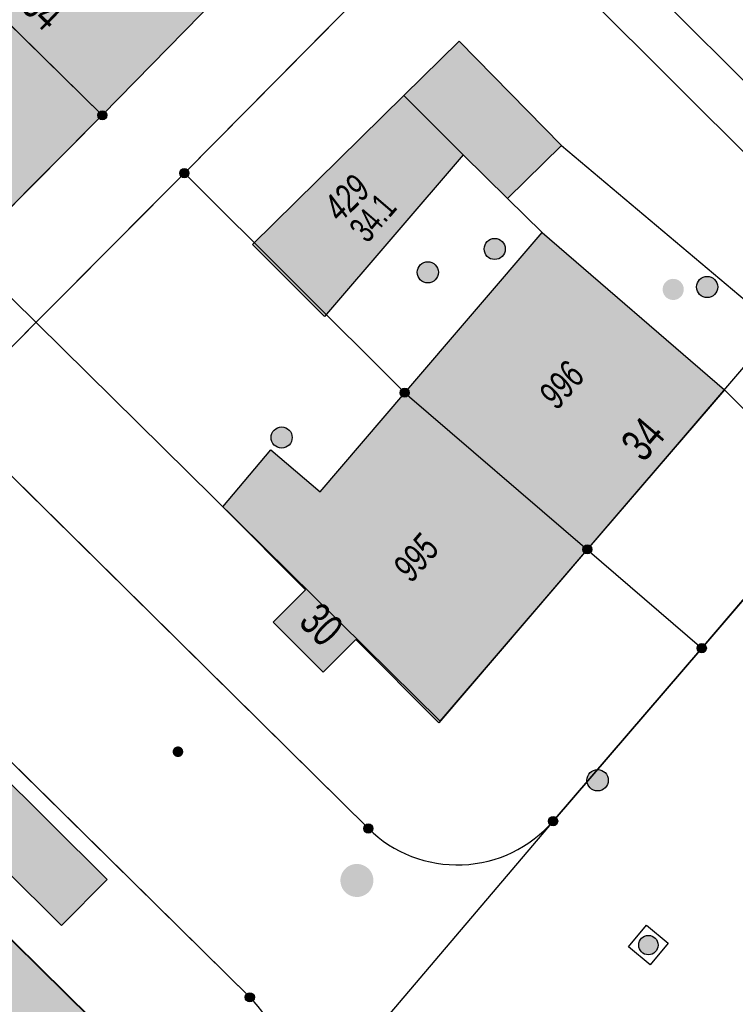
# Model space of a CAD drawing. Header units: metres. Extents: x 2695751 to 2696029, y 1260877 to 1261206.
# Tile 40 of 69: x 2695928 to 2695953, y 1260948 to 1260983. Entities that reach past the tile are written whole.
import ezdxf

# ---------------------------------------------------------------- set-up
doc = ezdxf.new("R2010")
doc.units = ezdxf.units.M
doc.linetypes.add('AUSGEZOGEN', pattern=[0])
for name, color, linetype in [('AV_Gebäudeflächen (BB)', 7, 'AUSGEZOGEN'), ('AV_Haus-Nr.', 7, 'AUSGEZOGEN'), ('AV_Linien (BB)', 7, 'AUSGEZOGEN'), ('AV_Linien (EO)', 7, 'AUSGEZOGEN'), ('AV_Versicherung-Nr.', 7, 'AUSGEZOGEN'), ('Liegenschaftsgrenzen', 7, 'AUSGEZOGEN'), ('PFAV', 255, 'AUSGEZOGEN'), ('PFAW', 255, 'AUSGEZOGEN'), ('PFWA', 255, 'AUSGEZOGEN'), ('RP_Abstandslinie', 7, 'AUSGEZOGEN')]:
    doc.layers.add(name, color=color, linetype=linetype)
doc.styles.add('ARIAL', font='arial.ttf')

msp = doc.modelspace()

# ---------------------------------------------------------------- hatches: boundary and pattern name
at = {"layer": 'AV_Gebäudeflächen (BB)', "true_color": 0xd2d2d2, "transparency": 33554687}
for points in [[(2695924.59, 1260985.88), (2695930.72, 1260979.86), (2695935.17, 1260984.42), (2695929.1, 1260990.4), (2695926.977, 1260992.544), (2695925.155, 1260990.715), (2695927.287, 1260988.59)], [(2695930.72, 1260979.86), (2695924.59, 1260985.88), (2695922.432, 1260987.987), (2695917.668, 1260983.108), (2695919.763, 1260980.994), (2695925.842, 1260974.964)], [(2695946.993, 1260978.794), (2695943.372, 1260982.483), (2695941.409, 1260980.557), (2695936.04, 1260975.287), (2695937.552, 1260973.771), (2695938.59, 1260972.73), (2695943.511, 1260978.465), (2695945.08, 1260976.917)], [(2695941.44, 1260970.03), (2695947.91, 1260964.48), (2695952.78, 1260970.139), (2695946.309, 1260975.71)], [(2695947.91, 1260964.48), (2695941.44, 1260970.03), (2695938.44, 1260966.522), (2695936.699, 1260968.011), (2695934.988, 1260965.989), (2695937.926, 1260963.051), (2695936.776, 1260961.901), (2695938.55, 1260960.127), (2695939.707, 1260961.284), (2695942.652, 1260958.339)], [(2695911.552, 1260966.378), (2695904.819, 1260958.504), (2695926.723, 1260939.707), (2695932.158, 1260946.058), (2695915.757, 1260962.231), (2695912.491, 1260965.452)], [(2695930.887, 1260952.778), (2695926.813, 1260956.818), (2695925.192, 1260955.188), (2695929.27, 1260951.147)]]:
    msp.add_hatch(color=254, dxfattribs=at).paths.add_polyline_path(points)
at = {"layer": 'PFAV', "transparency": 33554687}
for points in [[(2695930.882, 1260979.86), (2695930.879, 1260979.893), (2695930.869, 1260979.924), (2695930.853, 1260979.953), (2695930.832, 1260979.978), (2695930.806, 1260979.998), (2695930.776, 1260980.012), (2695930.745, 1260980.021), (2695930.712, 1260980.022), (2695930.679, 1260980.017), (2695930.648, 1260980.006), (2695930.621, 1260979.989), (2695930.597, 1260979.966), (2695930.578, 1260979.939), (2695930.565, 1260979.909), (2695930.558, 1260979.876), (2695930.558, 1260979.844), (2695930.565, 1260979.811), (2695930.578, 1260979.781), (2695930.597, 1260979.754), (2695930.621, 1260979.731), (2695930.648, 1260979.714), (2695930.679, 1260979.703), (2695930.712, 1260979.698), (2695930.745, 1260979.699), (2695930.776, 1260979.708), (2695930.806, 1260979.722), (2695930.832, 1260979.742), (2695930.853, 1260979.767), (2695930.869, 1260979.796), (2695930.879, 1260979.827)], [(2695933.792, 1260977.81), (2695933.789, 1260977.843), (2695933.779, 1260977.874), (2695933.763, 1260977.903), (2695933.742, 1260977.928), (2695933.716, 1260977.948), (2695933.686, 1260977.962), (2695933.655, 1260977.971), (2695933.622, 1260977.972), (2695933.589, 1260977.967), (2695933.558, 1260977.956), (2695933.531, 1260977.939), (2695933.507, 1260977.916), (2695933.488, 1260977.889), (2695933.475, 1260977.859), (2695933.468, 1260977.826), (2695933.468, 1260977.794), (2695933.475, 1260977.761), (2695933.488, 1260977.731), (2695933.507, 1260977.704), (2695933.531, 1260977.681), (2695933.558, 1260977.664), (2695933.589, 1260977.653), (2695933.622, 1260977.648), (2695933.655, 1260977.649), (2695933.686, 1260977.658), (2695933.716, 1260977.672), (2695933.742, 1260977.692), (2695933.763, 1260977.717), (2695933.779, 1260977.746), (2695933.789, 1260977.777)], [(2695941.602, 1260970.03), (2695941.599, 1260970.063), (2695941.589, 1260970.094), (2695941.573, 1260970.123), (2695941.552, 1260970.148), (2695941.526, 1260970.168), (2695941.496, 1260970.182), (2695941.465, 1260970.191), (2695941.432, 1260970.192), (2695941.399, 1260970.187), (2695941.368, 1260970.176), (2695941.341, 1260970.159), (2695941.317, 1260970.136), (2695941.298, 1260970.109), (2695941.285, 1260970.079), (2695941.278, 1260970.046), (2695941.278, 1260970.014), (2695941.285, 1260969.981), (2695941.298, 1260969.951), (2695941.317, 1260969.924), (2695941.341, 1260969.901), (2695941.368, 1260969.884), (2695941.399, 1260969.873), (2695941.432, 1260969.868), (2695941.465, 1260969.869), (2695941.496, 1260969.878), (2695941.526, 1260969.892), (2695941.552, 1260969.912), (2695941.573, 1260969.937), (2695941.589, 1260969.966), (2695941.599, 1260969.997)], [(2695948.072, 1260964.48), (2695948.069, 1260964.513), (2695948.059, 1260964.544), (2695948.043, 1260964.573), (2695948.022, 1260964.598), (2695947.996, 1260964.618), (2695947.966, 1260964.632), (2695947.935, 1260964.641), (2695947.902, 1260964.642), (2695947.869, 1260964.637), (2695947.838, 1260964.626), (2695947.811, 1260964.609), (2695947.787, 1260964.586), (2695947.768, 1260964.559), (2695947.755, 1260964.529), (2695947.748, 1260964.496), (2695947.748, 1260964.464), (2695947.755, 1260964.431), (2695947.768, 1260964.401), (2695947.787, 1260964.374), (2695947.811, 1260964.351), (2695947.838, 1260964.334), (2695947.869, 1260964.323), (2695947.902, 1260964.318), (2695947.935, 1260964.319), (2695947.966, 1260964.328), (2695947.996, 1260964.342), (2695948.022, 1260964.362), (2695948.043, 1260964.387), (2695948.059, 1260964.416), (2695948.069, 1260964.447)], [(2695952.132, 1260960.98), (2695952.129, 1260961.013), (2695952.119, 1260961.044), (2695952.103, 1260961.073), (2695952.082, 1260961.098), (2695952.056, 1260961.118), (2695952.026, 1260961.132), (2695951.995, 1260961.141), (2695951.962, 1260961.142), (2695951.929, 1260961.137), (2695951.898, 1260961.126), (2695951.871, 1260961.109), (2695951.847, 1260961.086), (2695951.828, 1260961.059), (2695951.815, 1260961.029), (2695951.808, 1260960.996), (2695951.808, 1260960.964), (2695951.815, 1260960.931), (2695951.828, 1260960.901), (2695951.847, 1260960.874), (2695951.871, 1260960.851), (2695951.898, 1260960.834), (2695951.929, 1260960.823), (2695951.962, 1260960.818), (2695951.995, 1260960.819), (2695952.026, 1260960.828), (2695952.056, 1260960.842), (2695952.082, 1260960.862), (2695952.103, 1260960.887), (2695952.119, 1260960.916), (2695952.129, 1260960.947)], [(2695946.862, 1260954.85), (2695946.859, 1260954.883), (2695946.849, 1260954.914), (2695946.833, 1260954.943), (2695946.812, 1260954.968), (2695946.786, 1260954.988), (2695946.756, 1260955.002), (2695946.725, 1260955.011), (2695946.692, 1260955.012), (2695946.659, 1260955.007), (2695946.628, 1260954.996), (2695946.601, 1260954.979), (2695946.577, 1260954.956), (2695946.558, 1260954.929), (2695946.545, 1260954.899), (2695946.538, 1260954.866), (2695946.538, 1260954.834), (2695946.545, 1260954.801), (2695946.558, 1260954.771), (2695946.577, 1260954.744), (2695946.601, 1260954.721), (2695946.628, 1260954.704), (2695946.659, 1260954.693), (2695946.692, 1260954.688), (2695946.725, 1260954.689), (2695946.756, 1260954.698), (2695946.786, 1260954.712), (2695946.812, 1260954.732), (2695946.833, 1260954.757), (2695946.849, 1260954.786), (2695946.859, 1260954.817)], [(2695940.312, 1260954.59), (2695940.309, 1260954.623), (2695940.299, 1260954.654), (2695940.283, 1260954.683), (2695940.262, 1260954.708), (2695940.236, 1260954.728), (2695940.206, 1260954.742), (2695940.175, 1260954.751), (2695940.142, 1260954.752), (2695940.109, 1260954.747), (2695940.078, 1260954.736), (2695940.051, 1260954.719), (2695940.027, 1260954.696), (2695940.008, 1260954.669), (2695939.995, 1260954.639), (2695939.988, 1260954.606), (2695939.988, 1260954.574), (2695939.995, 1260954.541), (2695940.008, 1260954.511), (2695940.027, 1260954.484), (2695940.051, 1260954.461), (2695940.078, 1260954.444), (2695940.109, 1260954.433), (2695940.142, 1260954.428), (2695940.175, 1260954.429), (2695940.206, 1260954.438), (2695940.236, 1260954.452), (2695940.262, 1260954.472), (2695940.283, 1260954.497), (2695940.299, 1260954.526), (2695940.309, 1260954.557)], [(2695936.112, 1260948.61), (2695936.109, 1260948.643), (2695936.099, 1260948.674), (2695936.083, 1260948.703), (2695936.062, 1260948.728), (2695936.036, 1260948.748), (2695936.006, 1260948.762), (2695935.975, 1260948.771), (2695935.942, 1260948.772), (2695935.909, 1260948.767), (2695935.878, 1260948.756), (2695935.851, 1260948.739), (2695935.827, 1260948.716), (2695935.808, 1260948.689), (2695935.795, 1260948.659), (2695935.788, 1260948.626), (2695935.788, 1260948.594), (2695935.795, 1260948.561), (2695935.808, 1260948.531), (2695935.827, 1260948.504), (2695935.851, 1260948.481), (2695935.878, 1260948.464), (2695935.909, 1260948.453), (2695935.942, 1260948.448), (2695935.975, 1260948.449), (2695936.006, 1260948.458), (2695936.036, 1260948.472), (2695936.062, 1260948.492), (2695936.083, 1260948.517), (2695936.099, 1260948.546), (2695936.109, 1260948.577)]]:
    msp.add_hatch(color=7, dxfattribs=at).paths.add_polyline_path(points)
at = {"layer": 'PFAW', "transparency": 33554687}
for color, points in [(7, [(2695945.006, 1260975.125), (2695944.998, 1260975.2), (2695944.976, 1260975.273), (2695944.939, 1260975.339), (2695944.889, 1260975.396), (2695944.829, 1260975.443), (2695944.761, 1260975.476), (2695944.688, 1260975.495), (2695944.612, 1260975.499), (2695944.537, 1260975.488), (2695944.466, 1260975.461), (2695944.401, 1260975.421), (2695944.346, 1260975.369), (2695944.303, 1260975.307), (2695944.273, 1260975.237), (2695944.258, 1260975.163), (2695944.258, 1260975.087), (2695944.273, 1260975.012), (2695944.303, 1260974.943), (2695944.346, 1260974.88), (2695944.401, 1260974.828), (2695944.466, 1260974.788), (2695944.537, 1260974.762), (2695944.612, 1260974.75), (2695944.688, 1260974.754), (2695944.761, 1260974.773), (2695944.829, 1260974.806), (2695944.889, 1260974.853), (2695944.939, 1260974.91), (2695944.976, 1260974.977), (2695944.998, 1260975.049)]), (7, [(2695942.633, 1260974.297), (2695942.625, 1260974.372), (2695942.603, 1260974.445), (2695942.566, 1260974.511), (2695942.516, 1260974.568), (2695942.456, 1260974.615), (2695942.388, 1260974.648), (2695942.315, 1260974.667), (2695942.239, 1260974.671), (2695942.164, 1260974.66), (2695942.093, 1260974.633), (2695942.028, 1260974.593), (2695941.973, 1260974.541), (2695941.93, 1260974.479), (2695941.9, 1260974.409), (2695941.885, 1260974.335), (2695941.885, 1260974.259), (2695941.9, 1260974.184), (2695941.93, 1260974.115), (2695941.973, 1260974.052), (2695942.028, 1260974), (2695942.093, 1260973.96), (2695942.164, 1260973.934), (2695942.239, 1260973.922), (2695942.315, 1260973.926), (2695942.388, 1260973.945), (2695942.456, 1260973.978), (2695942.516, 1260974.025), (2695942.566, 1260974.082), (2695942.603, 1260974.149), (2695942.625, 1260974.221)]), (7, [(2695952.535, 1260973.777), (2695952.527, 1260973.852), (2695952.505, 1260973.925), (2695952.468, 1260973.991), (2695952.418, 1260974.048), (2695952.358, 1260974.095), (2695952.29, 1260974.128), (2695952.217, 1260974.147), (2695952.141, 1260974.151), (2695952.066, 1260974.14), (2695951.995, 1260974.113), (2695951.93, 1260974.073), (2695951.875, 1260974.021), (2695951.832, 1260973.959), (2695951.802, 1260973.889), (2695951.787, 1260973.815), (2695951.787, 1260973.739), (2695951.802, 1260973.664), (2695951.832, 1260973.595), (2695951.875, 1260973.532), (2695951.93, 1260973.48), (2695951.995, 1260973.44), (2695952.066, 1260973.414), (2695952.141, 1260973.402), (2695952.217, 1260973.406), (2695952.29, 1260973.425), (2695952.358, 1260973.458), (2695952.418, 1260973.505), (2695952.468, 1260973.562), (2695952.505, 1260973.629), (2695952.527, 1260973.701)]), (7, [(2695937.45, 1260968.443), (2695937.442, 1260968.518), (2695937.42, 1260968.591), (2695937.383, 1260968.657), (2695937.333, 1260968.714), (2695937.273, 1260968.761), (2695937.205, 1260968.794), (2695937.132, 1260968.813), (2695937.056, 1260968.817), (2695936.981, 1260968.806), (2695936.91, 1260968.779), (2695936.845, 1260968.739), (2695936.79, 1260968.687), (2695936.747, 1260968.625), (2695936.717, 1260968.555), (2695936.702, 1260968.481), (2695936.702, 1260968.405), (2695936.717, 1260968.33), (2695936.747, 1260968.261), (2695936.79, 1260968.198), (2695936.845, 1260968.146), (2695936.91, 1260968.106), (2695936.981, 1260968.08), (2695937.056, 1260968.068), (2695937.132, 1260968.072), (2695937.205, 1260968.091), (2695937.273, 1260968.124), (2695937.333, 1260968.171), (2695937.383, 1260968.228), (2695937.42, 1260968.295), (2695937.442, 1260968.367)]), (253, [(2695948.657, 1260956.3), (2695948.649, 1260956.376), (2695948.626, 1260956.449), (2695948.589, 1260956.516), (2695948.539, 1260956.575), (2695948.478, 1260956.622), (2695948.409, 1260956.655), (2695948.335, 1260956.675), (2695948.259, 1260956.678), (2695948.183, 1260956.667), (2695948.111, 1260956.64), (2695948.046, 1260956.6), (2695947.99, 1260956.547), (2695947.947, 1260956.484), (2695947.916, 1260956.413), (2695947.901, 1260956.338), (2695947.901, 1260956.262), (2695947.916, 1260956.187), (2695947.947, 1260956.116), (2695947.99, 1260956.053), (2695948.046, 1260956), (2695948.111, 1260955.96), (2695948.183, 1260955.933), (2695948.259, 1260955.922), (2695948.335, 1260955.925), (2695948.409, 1260955.945), (2695948.478, 1260955.978), (2695948.539, 1260956.025), (2695948.589, 1260956.084), (2695948.626, 1260956.151), (2695948.649, 1260956.224)]), (7, [(2695940.113, 1260952.803), (2695940.126, 1260952.829), (2695940.137, 1260952.857), (2695940.145, 1260952.885), (2695940.15, 1260952.915), (2695940.151, 1260952.944), (2695940.15, 1260952.974), (2695940.146, 1260953.003), (2695940.139, 1260953.032), (2695940.129, 1260953.06), (2695940.117, 1260953.087), (2695940.101, 1260953.112), (2695940.083, 1260953.136), (2695940.063, 1260953.157), (2695940.041, 1260953.177), (2695940.017, 1260953.194), (2695939.991, 1260953.209), (2695939.964, 1260953.221), (2695939.936, 1260953.23), (2695939.907, 1260953.236), (2695939.878, 1260953.24), (2695939.848, 1260953.24), (2695939.819, 1260953.238), (2695939.789, 1260953.232), (2695939.761, 1260953.224), (2695939.734, 1260953.212), (2695939.708, 1260953.198), (2695939.683, 1260953.182), (2695939.66, 1260953.163), (2695939.64, 1260953.141), (2695939.621, 1260953.118), (2695939.605, 1260953.093), (2695939.592, 1260953.067), (2695939.581, 1260953.039), (2695939.573, 1260953.011), (2695939.568, 1260952.981), (2695939.567, 1260952.952), (2695939.568, 1260952.922), (2695939.572, 1260952.893), (2695939.579, 1260952.864), (2695939.589, 1260952.836), (2695939.601, 1260952.809), (2695939.617, 1260952.784), (2695939.635, 1260952.76), (2695939.655, 1260952.739), (2695939.677, 1260952.719), (2695939.701, 1260952.702), (2695939.727, 1260952.687), (2695939.754, 1260952.675), (2695939.782, 1260952.666), (2695939.811, 1260952.66), (2695939.84, 1260952.656), (2695939.87, 1260952.656), (2695939.899, 1260952.658), (2695939.929, 1260952.664), (2695939.957, 1260952.672), (2695939.984, 1260952.684), (2695940.01, 1260952.698), (2695940.035, 1260952.714), (2695940.058, 1260952.733), (2695940.078, 1260952.755), (2695940.097, 1260952.778)])]:
    msp.add_hatch(color=color, dxfattribs=at).paths.add_polyline_path(points)
at = {"layer": 'PFAW', "lineweight": 25, "transparency": 33554687}
for points in [[(2695951.332, 1260973.692), (2695951.324, 1260973.767), (2695951.302, 1260973.84), (2695951.265, 1260973.906), (2695951.215, 1260973.964), (2695951.155, 1260974.01), (2695951.087, 1260974.044), (2695951.014, 1260974.063), (2695950.938, 1260974.067), (2695950.863, 1260974.055), (2695950.792, 1260974.029), (2695950.727, 1260973.989), (2695950.672, 1260973.936), (2695950.629, 1260973.874), (2695950.599, 1260973.804), (2695950.584, 1260973.73), (2695950.584, 1260973.654), (2695950.599, 1260973.58), (2695950.629, 1260973.51), (2695950.672, 1260973.448), (2695950.727, 1260973.395), (2695950.792, 1260973.355), (2695950.863, 1260973.329), (2695950.938, 1260973.317), (2695951.014, 1260973.321), (2695951.087, 1260973.34), (2695951.155, 1260973.374), (2695951.215, 1260973.42), (2695951.265, 1260973.478), (2695951.302, 1260973.544), (2695951.324, 1260973.617)], [(2695950.296, 1260950.724), (2695950.238, 1260950.763), (2695950.173, 1260950.789), (2695950.105, 1260950.802), (2695950.036, 1260950.8), (2695949.968, 1260950.785), (2695949.904, 1260950.756), (2695949.848, 1260950.715), (2695949.801, 1260950.664), (2695949.765, 1260950.604), (2695949.743, 1260950.539), (2695949.733, 1260950.47), (2695949.738, 1260950.4), (2695949.757, 1260950.333), (2695949.789, 1260950.271), (2695949.833, 1260950.217), (2695949.886, 1260950.173), (2695949.948, 1260950.141), (2695950.014, 1260950.121), (2695950.084, 1260950.115), (2695950.153, 1260950.124), (2695950.219, 1260950.146), (2695950.279, 1260950.181), (2695950.331, 1260950.227), (2695950.372, 1260950.283), (2695950.402, 1260950.346), (2695950.418, 1260950.414), (2695950.42, 1260950.483), (2695950.408, 1260950.552), (2695950.383, 1260950.616), (2695950.345, 1260950.675)]]:
    msp.add_hatch(color=7, dxfattribs=at).paths.add_polyline_path(points)
at = {"layer": 'PFAW', "transparency": 33554687}
h = msp.add_hatch(color=7, dxfattribs=at)
h.paths.add_polyline_path([(2695940.252, 1260952.457), (2695940.279, 1260952.51), (2695940.3, 1260952.565), (2695940.316, 1260952.622), (2695940.325, 1260952.681), (2695940.329, 1260952.74), (2695940.327, 1260952.799), (2695940.319, 1260952.858), (2695940.305, 1260952.915), (2695940.285, 1260952.971), (2695940.26, 1260953.025), (2695940.229, 1260953.076), (2695940.193, 1260953.123), (2695940.153, 1260953.166), (2695940.108, 1260953.206), (2695940.06, 1260953.24), (2695940.009, 1260953.269), (2695939.955, 1260953.294), (2695939.898, 1260953.312), (2695939.841, 1260953.325), (2695939.782, 1260953.331), (2695939.722, 1260953.332), (2695939.663, 1260953.327), (2695939.605, 1260953.316), (2695939.548, 1260953.299), (2695939.494, 1260953.276), (2695939.442, 1260953.248), (2695939.392, 1260953.215), (2695939.347, 1260953.177), (2695939.306, 1260953.135), (2695939.269, 1260953.088), (2695939.237, 1260953.038), (2695939.21, 1260952.985), (2695939.189, 1260952.93), (2695939.173, 1260952.873), (2695939.163, 1260952.815), (2695939.159, 1260952.755), (2695939.162, 1260952.696), (2695939.17, 1260952.638), (2695939.184, 1260952.58), (2695939.204, 1260952.524), (2695939.229, 1260952.471), (2695939.26, 1260952.42), (2695939.296, 1260952.373), (2695939.336, 1260952.329), (2695939.38, 1260952.29), (2695939.428, 1260952.255), (2695939.48, 1260952.226), (2695939.534, 1260952.202), (2695939.59, 1260952.183), (2695939.648, 1260952.171), (2695939.707, 1260952.164), (2695939.766, 1260952.163), (2695939.825, 1260952.168), (2695939.883, 1260952.18), (2695939.94, 1260952.197), (2695939.995, 1260952.219), (2695940.047, 1260952.247), (2695940.096, 1260952.28), (2695940.142, 1260952.318), (2695940.183, 1260952.361), (2695940.22, 1260952.407)])
h.paths.add_polyline_path([(2695939.592, 1260953.067), (2695939.605, 1260953.093), (2695939.621, 1260953.118), (2695939.64, 1260953.141), (2695939.66, 1260953.163), (2695939.683, 1260953.182), (2695939.708, 1260953.198), (2695939.734, 1260953.212), (2695939.761, 1260953.224), (2695939.789, 1260953.232), (2695939.819, 1260953.238), (2695939.848, 1260953.24), (2695939.878, 1260953.24), (2695939.907, 1260953.236), (2695939.936, 1260953.23), (2695939.964, 1260953.221), (2695939.991, 1260953.209), (2695940.017, 1260953.194), (2695940.041, 1260953.177), (2695940.063, 1260953.157), (2695940.083, 1260953.136), (2695940.101, 1260953.112), (2695940.117, 1260953.087), (2695940.129, 1260953.06), (2695940.139, 1260953.032), (2695940.146, 1260953.003), (2695940.15, 1260952.974), (2695940.151, 1260952.944), (2695940.15, 1260952.915), (2695940.145, 1260952.885), (2695940.137, 1260952.857), (2695940.126, 1260952.829), (2695940.113, 1260952.803), (2695940.097, 1260952.778), (2695940.078, 1260952.755), (2695940.058, 1260952.733), (2695940.035, 1260952.714), (2695940.01, 1260952.698), (2695939.984, 1260952.684), (2695939.957, 1260952.672), (2695939.929, 1260952.664), (2695939.899, 1260952.658), (2695939.87, 1260952.656), (2695939.84, 1260952.656), (2695939.811, 1260952.66), (2695939.782, 1260952.666), (2695939.754, 1260952.675), (2695939.727, 1260952.687), (2695939.701, 1260952.702), (2695939.677, 1260952.719), (2695939.655, 1260952.739), (2695939.635, 1260952.76), (2695939.617, 1260952.784), (2695939.601, 1260952.809), (2695939.589, 1260952.836), (2695939.579, 1260952.864), (2695939.572, 1260952.893), (2695939.568, 1260952.922), (2695939.567, 1260952.952), (2695939.568, 1260952.981), (2695939.573, 1260953.011), (2695939.581, 1260953.039)], flags=16)
at = {"layer": 'PFWA', "transparency": 33554687}
msp.add_hatch(color=7, dxfattribs=at).paths.add_polyline_path([(2695933.269, 1260957.442), (2695933.256, 1260957.428), (2695933.245, 1260957.413), (2695933.235, 1260957.397), (2695933.227, 1260957.379), (2695933.221, 1260957.361), (2695933.217, 1260957.343), (2695933.214, 1260957.324), (2695933.214, 1260957.305), (2695933.215, 1260957.286), (2695933.218, 1260957.268), (2695933.223, 1260957.249), (2695933.23, 1260957.232), (2695933.239, 1260957.215), (2695933.249, 1260957.199), (2695933.261, 1260957.184), (2695933.275, 1260957.17), (2695933.289, 1260957.158), (2695933.305, 1260957.148), (2695933.322, 1260957.139), (2695933.339, 1260957.132), (2695933.358, 1260957.127), (2695933.376, 1260957.123), (2695933.395, 1260957.122), (2695933.414, 1260957.122), (2695933.433, 1260957.124), (2695933.452, 1260957.128), (2695933.47, 1260957.135), (2695933.487, 1260957.142), (2695933.503, 1260957.152), (2695933.519, 1260957.163), (2695933.533, 1260957.176), (2695933.546, 1260957.19), (2695933.557, 1260957.205), (2695933.567, 1260957.221), (2695933.575, 1260957.239), (2695933.581, 1260957.257), (2695933.585, 1260957.275), (2695933.588, 1260957.294), (2695933.588, 1260957.313), (2695933.587, 1260957.332), (2695933.584, 1260957.35), (2695933.579, 1260957.369), (2695933.572, 1260957.386), (2695933.563, 1260957.403), (2695933.553, 1260957.419), (2695933.541, 1260957.434), (2695933.527, 1260957.448), (2695933.513, 1260957.46), (2695933.497, 1260957.47), (2695933.48, 1260957.479), (2695933.463, 1260957.486), (2695933.444, 1260957.491), (2695933.426, 1260957.495), (2695933.407, 1260957.496), (2695933.388, 1260957.496), (2695933.369, 1260957.494), (2695933.35, 1260957.49), (2695933.332, 1260957.483), (2695933.315, 1260957.476), (2695933.299, 1260957.466), (2695933.283, 1260957.455)])

# ---------------------------------------------------------------- linework, layer by layer
at = {"layer": 'AV_Linien (BB)', "color": 7, "linetype": 'AUSGEZOGEN', "transparency": 33554687}
for p, q in [((2695961.93, 1260972.61), (2695945.13, 1260989.41)), ((2695943.85, 1260988.14), (2695960.77, 1260971.26)), ((2695930.72, 1260979.86), (2695924.59, 1260985.88)), ((2695935.17, 1260984.42), (2695930.72, 1260979.86)), ((2695930.72, 1260979.86), (2695925.842, 1260974.964)), ((2695946.993, 1260978.794), (2695945.08, 1260976.917)), ((2695946.993, 1260978.794), (2695958.748, 1260968.898)), ((2695945.08, 1260976.917), (2695946.309, 1260975.71)), ((2695941.44, 1260970.03), (2695946.309, 1260975.71)), ((2695946.309, 1260975.71), (2695952.78, 1260970.139)), ((2695952.78, 1260970.139), (2695947.91, 1260964.48)), ((2695952.78, 1260970.139), (2695956.55, 1260966.33)), ((2695941.44, 1260970.03), (2695947.91, 1260964.48)), ((2695947.91, 1260964.48), (2695942.652, 1260958.339))]:
    msp.add_line(p, q, dxfattribs=at)
for points in [[(2695925.2, 1260969.34), (2695932.579, 1260976.754), (2695933.63, 1260977.81), (2695943.85, 1260988.14)], [(2695937.552, 1260973.771), (2695936.04, 1260975.287), (2695941.409, 1260980.557), (2695943.372, 1260982.483), (2695946.993, 1260978.794)], [(2695945.08, 1260976.917), (2695943.511, 1260978.465), (2695938.59, 1260972.73), (2695937.552, 1260973.771)], [(2695934.988, 1260965.989), (2695936.699, 1260968.011), (2695938.44, 1260966.522), (2695941.44, 1260970.03)], [(2695925.2, 1260969.34), (2695926.421, 1260968.135), (2695940.15, 1260954.59)], [(2695911.552, 1260966.378), (2695904.819, 1260958.504), (2695926.723, 1260939.707), (2695932.158, 1260946.058), (2695915.757, 1260962.231)], [(2695946.7, 1260954.85), (2695951.97, 1260960.98), (2695956.55, 1260966.33)], [(2695942.652, 1260958.339), (2695939.707, 1260961.284), (2695938.55, 1260960.127), (2695936.776, 1260961.901), (2695937.926, 1260963.051), (2695934.988, 1260965.989)], [(2695935.95, 1260948.61), (2695923.858, 1260960.517), (2695918.833, 1260965.465)]]:
    msp.add_lwpolyline(points, dxfattribs=at)
msp.add_lwpolyline([(2695930.887, 1260952.778), (2695929.27, 1260951.147), (2695925.192, 1260955.188), (2695926.813, 1260956.818), (2695930.887, 1260952.778)], close=True, dxfattribs=at)
for centre, radius, start, end in [((2695943.303, 1260957.799), 4.499, 225.5093, 319.037), ((2695932.705, 1260945.419), 4.551, 319.7766, 44.5209)]:
    msp.add_arc(centre, radius, start, end, dxfattribs=at)
at = {"layer": 'AV_Linien (EO)', "color": 7, "linetype": 'AUSGEZOGEN', "transparency": 33554687}
msp.add_line((2695941.409, 1260980.557), (2695943.511, 1260978.465), dxfattribs=at)
at = {"layer": 'Liegenschaftsgrenzen', "color": 7, "linetype": 'AUSGEZOGEN', "transparency": 33554687}
for p, q in [((2695945.13, 1260989.41), (2695961.93, 1260972.61)), ((2695943.85, 1260988.14), (2695933.63, 1260977.81)), ((2695943.85, 1260988.14), (2695960.77, 1260971.26)), ((2695935.17, 1260984.42), (2695930.72, 1260979.86)), ((2695930.72, 1260979.86), (2695922.67, 1260971.81)), ((2695933.63, 1260977.81), (2695925.2, 1260969.34)), ((2695935.95, 1260948.61), (2695911.13, 1260973.05)), ((2695960.77, 1260971.26), (2695951.97, 1260960.98)), ((2695925.2, 1260969.34), (2695940.15, 1260954.59)), ((2695951.97, 1260960.98), (2695946.7, 1260954.85)), ((2695946.7, 1260954.85), (2695936.18, 1260942.48))]:
    msp.add_line(p, q, dxfattribs=at)
for points in [[(2695917.69, 1260992.78), (2695924.59, 1260985.88), (2695930.72, 1260979.86)], [(2695933.63, 1260977.81), (2695941.44, 1260970.03), (2695947.91, 1260964.48), (2695951.97, 1260960.98)]]:
    msp.add_lwpolyline(points, dxfattribs=at)
for centre, radius, start, end in [((2695943.303, 1260957.799), 4.499, 225.5093, 319.037), ((2695932.705, 1260945.419), 4.551, 319.7766, 44.5209)]:
    msp.add_arc(centre, radius, start, end, dxfattribs=at)
at = {"layer": 'PFAV', "color": 7, "transparency": 33554687}
for centre in [(2695930.72, 1260979.86), (2695933.63, 1260977.81), (2695941.44, 1260970.03), (2695947.91, 1260964.48), (2695951.97, 1260960.98), (2695946.7, 1260954.85), (2695940.15, 1260954.59), (2695935.95, 1260948.61)]:
    msp.add_circle(centre, 0.162, dxfattribs=at)
at = {"layer": 'PFAW', "lineweight": 25, "transparency": 33554687}
msp.add_line((2695949.373, 1260950.392), (2695950.01, 1260951.163), dxfattribs=at)
at = {"layer": 'PFAW', "color": 31, "lineweight": 25, "transparency": 33554687}
for p, q in [((2695950.01, 1260951.163), (2695950.781, 1260950.526)), ((2695950.144, 1260949.755), (2695949.373, 1260950.392)), ((2695950.781, 1260950.526), (2695950.144, 1260949.755))]:
    msp.add_line(p, q, dxfattribs=at)
at = {"layer": 'PFAW', "transparency": 33554687}
for centre, radius in [((2695944.631, 1260975.125), 0.375), ((2695942.258, 1260974.297), 0.375), ((2695952.16, 1260973.777), 0.375), ((2695937.075, 1260968.443), 0.375), ((2695948.278, 1260956.3), 0.379)]:
    msp.add_circle(centre, radius, dxfattribs=at)
at = {"layer": 'PFAW', "lineweight": 25, "transparency": 33554687}
msp.add_circle((2695950.077, 1260950.459), 0.344, dxfattribs=at)
at = {"layer": 'RP_Abstandslinie', "color": 7, "linetype": 'AUSGEZOGEN', "transparency": 33554687}
for points in [[(2695815.92, 1261083.45), (2695852.53, 1261047.34), (2695889.71, 1261010.67), (2695915.9, 1260984.83), (2695942.7, 1260958.39), (2695972.35, 1260992.97), (2695942.13, 1261023.53), (2695912.25, 1261053.75), (2695881.66, 1261084.69), (2695850.32, 1261116.38)], [(2695843.48, 1260942.78), (2695890.27, 1260897.18), (2695911.05, 1260921.43), (2695932.14, 1260946.05), (2695910.22, 1260967.67), (2695889.01, 1260988.6)]]:
    msp.add_lwpolyline(points, dxfattribs=at)

# ---------------------------------------------------------------- texts
at = {"layer": 'AV_Haus-Nr.', "color": 7, "transparency": 33554687, "attachment_point": 8, "style": 'ARIAL'}
for s, insert, char_height, width, rotation in [('\\W0.70;34', (2695928.218, 1260983.213), 1.1621, 1.68109, 315.5193), ('\\W0.66;34.1', (2695940.671, 1260975.923), 0.92968, 2.03566, 49.3713), ('\\W0.70;34', (2695950.332, 1260968.001), 1.1621, 1.68109, 49.2858), ('\\W0.70;30', (2695938.071, 1260961.398), 1.1621, 1.68109, 315.171)]:
    msp.add_mtext(s, dxfattribs=dict(at, insert=insert, char_height=char_height, width=width, rotation=rotation))
at = {"layer": 'AV_Versicherung-Nr.', "color": 7, "transparency": 33554687, "char_height": 0.96842, "width": 1.93301, "attachment_point": 5, "style": 'ARIAL'}
for s, insert, rotation in [('\\A1;{\\fArial|i1|b0;\\H0.968418;\\W0.700000;\\C7;429}\\P', (2695939.381, 1260976.93), 44.4672), ('\\A1;{\\fArial|i1|b0;\\H0.968418;\\W0.700000;\\C7;996}\\P', (2695947.001, 1260970.302), 49.2858), ('\\A1;{\\fArial|i1|b0;\\H0.968418;\\W0.700000;\\C7;995}\\P', (2695941.835, 1260964.18), 49.4298)]:
    msp.add_mtext(s, dxfattribs=dict(at, insert=insert, rotation=rotation))

doc.saveas('drawing.dxf')
